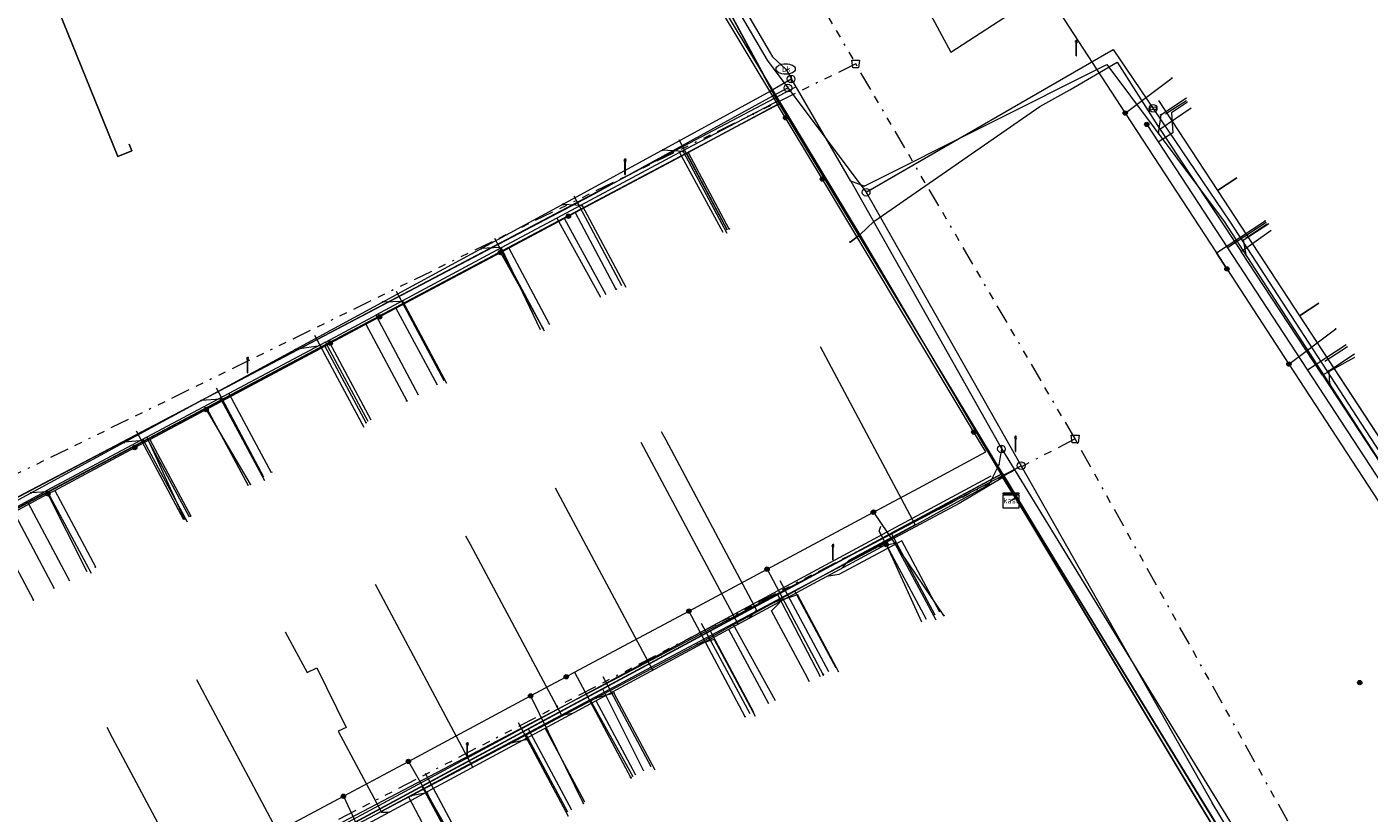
# Model space of a CAD drawing. Header units: metres. Extents: x 154975 to 155642, y 461260 to 461877.
# Tile 54 of 95: x 155213 to 155283, y 461637 to 461678. Entities that reach past the tile are written whole.
import ezdxf
from ezdxf.enums import TextEntityAlignment as Align
from ezdxf.lldxf.tags import DXFTag

# ---------------------------------------------------------------- set-up
doc = ezdxf.new("R2010")
doc.units = ezdxf.units.M
doc.linetypes.add('RI-OVERIG-SO', pattern=[17, 5, -2, 2, -2, 0, -2, 2, -2])
for name, color, linetype, lineweight, true_color in [('B-WE-KL-DATA-G', 3, 'KL-DATA-SO', 18, 0x00ff00), ('B-WE-KL-DATA_HULPSTUK-S', 3, 'Continuous', 18, 0x00ff00), ('B-WE-KL-DATA_KABELBED-G', 3, 'Continuous', 18, 0x00ff00), ('B-WE-KL-DATA_MANTELBUIS-G', 3, 'Continuous', 18, 0x00ff00), ('B-WE-KL-ET_LS-G', 1, 'KL-LS-SO', 18, 0xff0000), ('B-WE-KL-ET_LS-S', 1, 'Continuous', 18, 0xff0000), ('B-WE-KL-ET_LS_HULPSTUK-S', 1, 'Continuous', 18, 0xff0000), ('B-WE-KL-GAS_LD-G', 30, 'KL-GAS_LD-SO', 18, 0xff7f00), ('B-WE-KL-GAS_LD_HULPSTUK-S', 30, 'Continuous', 18, 0xff7f00), ('B-WE-KL-GAS_LD_MANTELBUIS-G', 30, 'Continuous', 18, 0xff7f00), ('B-WE-KL-WATER-G', 5, 'KL-WATER-SO', 18, 0x0000ff), ('B-WE-KL-WATER-S', 5, 'Continuous', 18, 0x0000ff), ('B-WE-KL-WATER_HULPSTUK-S', 5, 'Continuous', 18, 0x0000ff), ('B-WE-RI-VRIJVERVAL-G', 6, 'RI-OVERIG-SO', 18, 0xff00ff), ('B-WE-RI-VRIJVERVAL_HULPSTUK-S', 6, 'Continuous', 18, 0xff00ff), ('V-WE-KL-WATER-G', 5, 'V-KL-WATER-SO', 18, 0x0000ff)]:
    doc.layers.add(name, color=color, linetype=linetype, lineweight=lineweight, true_color=true_color)
doc.layers.add('B-WE-OG-INFO-G', color=7, linetype='Continuous', lineweight=18)
doc.styles.add('NLCS-ISO', font='NLCS-ISO.ttf')
tags = doc.linetypes.add('KL-DATA-SO', pattern='A,4,-1,[101,NLCS.SHX,S=0.5,R=0,X=0,Y=0],-1,4,-1,["D",Standard,S=1,R=0,X=-0.25,Y=-0.5],-1.5', length=12.5).pattern_tags.tags
tags[18] = DXFTag(74, 10)
tags = doc.linetypes.add('KL-GAS_LD-SO', pattern='A,4,-1,[69,NLCS.SHX,S=0.5,R=0,X=0,Y=0],-1,4,-1,["L",Standard,S=1,R=0,X=0.25,Y=-0.5],-2', length=13).pattern_tags.tags
tags[18] = DXFTag(74, 10)
tags = doc.linetypes.add('KL-LS-SO', pattern='A,4,-1,[103,NLCS.SHX,S=0.75,R=0,X=0,Y=0],-1,4,-1,["L",Standard,S=1,R=0,X=0,Y=-0.5],-2', length=13).pattern_tags.tags
tags[18] = DXFTag(74, 10)
doc.linetypes.add('KL-WATER-SO', pattern='A,7,-0.5,[168,NLCS.SHX,S=0.75,R=0,X=0.75,Y=0],-2', length=9.5)
doc.linetypes.add('V-KL-WATER-SO', pattern='A,3.5,[24,NLCS.SHX,S=0.5,R=0,X=0,Y=0],3.5,-0.5,[168,NLCS.SHX,S=0.75,R=0,X=0.75,Y=0],-2', length=9.5)

# ---------------------------------------------------------------- blocks, each defined once
blk = doc.blocks.new('SKL-WTB_HULP_T STUK-SO')
at = {"color": 0, "linetype": 'ByBlock', "lineweight": 18}
blk.add_circle((0, 0), 1, dxfattribs=at)
at = {"color": 0, "linetype": 'ByBlock', "lineweight": -2, "style": 'NLCS-ISO'}
blk.add_text('T', height=1, dxfattribs=at).set_placement((0, 0), align=Align.MIDDLE_CENTER)
at = {"color": 0, "linetype": 'ByBlock', "lineweight": 18, "style": 'NLCS-ISO', "flags": 1}
for tag, p in [('TYPE', (1.5, 0)), ('OMSCHRIJVING', (1.5, -3)), ('LABEL', (1.5, -1.5))]:
    blk.add_attdef(tag, p, '', height=1, dxfattribs=at)
blk = doc.blocks.new('SKL-WTB_HULP_MOF-SO')
at = {"linetype": 'ByBlock', "lineweight": 18}
h = blk.add_hatch(color=0, dxfattribs=at)
h.dxf.hatch_style = 1
h.paths.add_polyline_path([(-0.5625, 0, 1), (0.5625, 0, 1)])
at = {"color": 0, "linetype": 'ByBlock', "lineweight": 18}
blk.add_circle((0, 0), 0.5625, dxfattribs=at)
at = {"color": 0, "linetype": 'ByBlock', "lineweight": 18, "style": 'NLCS-ISO', "flags": 1}
for tag, p in [('TYPE', (1.5, 0)), ('OMSCHRIJVING', (1.5, -3)), ('LABEL', (1.5, -1.5))]:
    blk.add_attdef(tag, p, '', height=1, dxfattribs=at)
blk = doc.blocks.new('SKL-WTB_HULP_OVERLENGTE-SO')
at = {"color": 0, "linetype": 'ByBlock', "lineweight": 18}
for centre, radius in [((0, 0), 1), ((-0.42, 0), 0.417), ((0.42, 0), 0.417)]:
    blk.add_circle(centre, radius, dxfattribs=at)
at = {"color": 0, "linetype": 'ByBlock', "lineweight": 18, "style": 'NLCS-ISO', "flags": 1}
for tag, p in [('TYPE', (1.5, 0)), ('OMSCHRIJVING', (1.5, -3)), ('LABEL', (1.5, -1.5))]:
    blk.add_attdef(tag, p, '', height=1, dxfattribs=at)
blk = doc.blocks.new('SKL-WTB_HULP_KAST-SO')
at = {"color": 0, "linetype": 'ByBlock', "lineweight": 18}
for points in [[(-2, 2), (2, 2), (2, 1.68), (-2, 1.68)], [(-2, 1.52), (2, 1.52), (2, -2), (-2, -2)]]:
    blk.add_lwpolyline(points, close=True, dxfattribs=at)
at = {"color": 0, "linetype": 'ByBlock', "lineweight": 18, "style": 'NLCS-ISO'}
blk.add_text('kast', height=1.5, dxfattribs=at).set_placement((0, 0), align=Align.MIDDLE_CENTER)
at = {"color": 0, "linetype": 'ByBlock', "lineweight": 18, "style": 'NLCS-ISO', "flags": 1}
for tag, p in [('TYPE', (2.5, 0)), ('OMSCHRIJVING', (2.5, -3)), ('LABEL', (2.5, -1.5))]:
    blk.add_attdef(tag, p, '', height=1, dxfattribs=at)
blk = doc.blocks.new('SKL-WTB_HULP_OVERIG-SO')
at = {"color": 0, "linetype": 'ByBlock', "lineweight": 18}
for points in [[(-0.14, 0.14), (0.14, -0.14)], [(0.14, 0.14), (-0.14, -0.14)]]:
    blk.add_lwpolyline(points, dxfattribs=at)
at = {"color": 0, "linetype": 'ByBlock', "lineweight": 18, "style": 'NLCS-ISO', "flags": 1}
for tag, p in [('TYPE', (1.5, 0)), ('OMSCHRIJVING', (1.5, -3)), ('LABEL', (1.5, -1.5))]:
    blk.add_attdef(tag, p, '', height=1, dxfattribs=at)
blk = doc.blocks.new('SKL-WTB_HULP_AFSLUITER-SO')
at = {"color": 0, "linetype": 'ByBlock', "lineweight": 18}
blk.add_lwpolyline([(0, 0.8), (0, -0.8)], dxfattribs=at)
blk.add_circle((0, 0), 1, dxfattribs=at)
at = {"color": 0, "linetype": 'ByBlock', "lineweight": 18, "style": 'NLCS-ISO', "flags": 1}
for tag, p in [('TYPE', (1.5, 0)), ('OMSCHRIJVING', (1.5, -3)), ('LABEL', (1.5, -1.5))]:
    blk.add_attdef(tag, p, '', height=1, dxfattribs=at)
blk = doc.blocks.new('SKL-WATER_BRANDKRAAN_BRANDPUT-SO')
at = {"color": 0, "linetype": 'ByBlock', "lineweight": 18}
blk.add_ellipse((0, 0), major_axis=(2.5, 0), ratio=0.54, dxfattribs=at)
at = {"color": 0, "linetype": 'ByBlock', "lineweight": 18, "style": 'NLCS-ISO'}
blk.add_text('bk', height=1.5, dxfattribs=at).set_placement((0.16, 0), align=Align.MIDDLE_CENTER)
blk = doc.blocks.new('SRI-HULP_AFVOER_OPVANG-SO')
at = {"color": 0, "linetype": 'ByBlock', "lineweight": 18}
blk.add_lwpolyline([(-0.75, -1), (-1, 1), (1, 1), (0.75, -1)], close=True, dxfattribs=at)
at = {"color": 0, "linetype": 'ByBlock', "lineweight": 18, "style": 'NLCS-ISO', "flags": 1}
for tag, p in [('TYPE', (1.5, 0)), ('OMSCHRIJVING', (1.5, -3)), ('LABEL', (1.5, -1.5))]:
    blk.add_attdef(tag, p, '', height=1, dxfattribs=at)
blk = doc.blocks.new('SKL-ET_LS_MAST-SO')
for p, q in [((-0.05, 2.07), (0.05, 2.07)), ((-0.05, -2), (0.05, -2))]:
    blk.add_line(p, q)
for points in [[(-0.18, 1.76), (-0.22, 1.76), (-0.22, 1.84), (-0.18, 1.84), (-0.18, 1.79)], [(-0.18, 1.49), (-0.22, 1.49), (-0.22, 1.57), (-0.18, 1.57), (-0.18, 1.52)], [(-0.18, 1.79), (-0.05, 1.79)], [(-0.18, 1.76), (-0.05, 1.76)], [(-0.18, 1.52), (-0.05, 1.52)], [(-0.18, 1.49), (-0.05, 1.49)], [(-0.05, -2), (-0.05, 2.07)], [(0.05, -2), (0.05, 2.07)], [(0.18, 1.92), (0.05, 1.92)], [(0.18, 1.89), (0.05, 1.89)], [(0.18, 1.66), (0.05, 1.66)], [(0.18, 1.63), (0.05, 1.63)], [(0.18, 1.39), (0.05, 1.39)], [(0.18, 1.36), (0.05, 1.36)], [(0.18, 1.89), (0.22, 1.89), (0.22, 1.97), (0.18, 1.97), (0.18, 1.92)], [(0.18, 1.63), (0.22, 1.63), (0.22, 1.71), (0.18, 1.71), (0.18, 1.66)], [(0.18, 1.36), (0.22, 1.36), (0.22, 1.44), (0.18, 1.44), (0.18, 1.39)]]:
    blk.add_lwpolyline(points)

msp = doc.modelspace()

# ---------------------------------------------------------------- linework, layer by layer
at = {"layer": 'B-WE-KL-DATA-G', "ltscale": 0.2, "flags": 128}
for points in [[(155264.131, 461653.126), (155264.427, 461653.305), (155251.858, 461674.133), (155242.434, 461691.658), (155241.313, 461693.518), (155240.817, 461694.114), (155240.37, 461694.486), (155239.303, 461695.132), (155238.087, 461695.653), (155236.821, 461696.001), (155235.307, 461696.175), (155233.672, 461695.963), (155205.322, 461684.985), (155189.295, 461678.866), (155188.131, 461678.26), (155187.266, 461677.665), (155186.132, 461676.476), (155185.321, 461675.287), (155184.872, 461674.654), (155184.37, 461673.707), (155184.318, 461673.5), (155184.609, 461673.427)], [(155232.611, 461694.823), (155233.096, 461694.98), (155234.722, 461695.25), (155235.389, 461695.256), (155235.918, 461695.205), (155236.504, 461695.121), (155237.015, 461694.977), (155237.521, 461694.848), (155237.98, 461694.656), (155238.509, 461694.412), (155239.059, 461694.055), (155239.536, 461693.739), (155240.005, 461693.334), (155240.458, 461692.901), (155240.852, 461692.379), (155241.208, 461691.873), (155241.485, 461691.387), (155242.268, 461690.167), (155252.083, 461673.883)], [(155218.391, 461671.609), (155218.528, 461671.269), (155217.797, 461670.975), (155211.179, 461687.253), (155205.322, 461684.985), (155189.295, 461678.866), (155188.131, 461678.26), (155187.266, 461677.665), (155186.132, 461676.476), (155185.321, 461675.287), (155184.872, 461674.654), (155184.37, 461673.707), (155184.318, 461673.5), (155184.609, 461673.427)], [(155256.284, 461666.914), (155257.017, 461667.605), (155265.631, 461673.561), (155267.182, 461674.423), (155269.633, 461675.856), (155271.86, 461672.393)], [(155264.131, 461653.126), (155264.427, 461653.305), (155252.118, 461673.702), (155203.91, 461648.123), (155205.94, 461643.972)], [(155264.131, 461653.126), (155264.427, 461653.305), (155252.118, 461673.702), (155210.062, 461651.387), (155212.228, 461647.328)], [(155264.131, 461653.126), (155264.427, 461653.305), (155252.118, 461673.702), (155213.14, 461653.02), (155215.289, 461648.957)], [(155264.131, 461653.126), (155264.427, 461653.305), (155252.118, 461673.702), (155219.341, 461656.311), (155221.494, 461652.273)], [(155264.131, 461653.126), (155264.427, 461653.305), (155252.118, 461673.702), (155222.41, 461657.939), (155224.56, 461653.904)], [(155264.131, 461653.126), (155264.427, 461653.305), (155252.118, 461673.702), (155228.789, 461661.324), (155230.933, 461657.31)], [(155264.131, 461653.126), (155264.427, 461653.305), (155252.118, 461673.702), (155232.213, 461663.141), (155234.359, 461659.134)], [(155264.131, 461653.126), (155264.427, 461653.305), (155252.118, 461673.702), (155238.065, 461666.246), (155240.197, 461662.253)], [(155264.131, 461653.126), (155264.427, 461653.305), (155252.118, 461673.702), (155240.947, 461667.775), (155241.072, 461667.54), (155243.112, 461663.809)], [(155252.083, 461673.883), (155246.943, 461671.182)], [(155264.131, 461653.126), (155264.427, 461653.305), (155252.118, 461673.702), (155247.296, 461671.144), (155249.416, 461667.168)], [(155252.083, 461673.883), (155256.284, 461666.914)], [(155271.86, 461672.393), (155273.475, 461673.496)], [(155271.86, 461672.393), (155271.94, 461672.269), (155276.063, 461666.05)], [(155246.943, 461671.182), (155246.673, 461671.041), (155240.567, 461667.768)], [(155246.943, 461671.182), (155249.181, 461667.047)], [(155275.854, 461669.869), (155274.847, 461669.208), (155304.59, 461623.751), (155305.774, 461624.46), (155305.517, 461624.889)], [(155240.567, 461667.768), (155237.69, 461666.226)], [(155240.567, 461667.768), (155242.846, 461663.667)], [(155276.063, 461666.05), (155277.63, 461667.147)], [(155256.284, 461666.914), (155255.784, 461666.532)], [(155255.784, 461666.532), (155256.284, 461666.914), (155258.532, 461663.088), (155263.712, 461654.329), (155264.898, 461652.383), (155273.637, 461637.844), (155275.517, 461634.756), (155276.607, 461632.819), (155281.376, 461624.97), (155283.991, 461620.633), (155284.994, 461618.875), (155296.188, 461597.049), (155297.008, 461595.617), (155297.808, 461594.129), (155298.642, 461592.555), (155301.078, 461587.941)], [(155237.69, 461666.226), (155231.182, 461662.738)], [(155237.69, 461666.226), (155239.712, 461661.995)], [(155280.289, 461659.632), (155277.234, 461664.284), (155276.063, 461666.05)], [(155280.108, 461663.368), (155279.099, 461662.709), (155304.59, 461623.751), (155305.774, 461624.46), (155305.517, 461624.889)], [(155228.577, 461661.349), (155231.024, 461662.653), (155231.182, 461662.738)], [(155231.182, 461662.738), (155233.382, 461658.617)], [(155228.577, 461661.349), (155223.56, 461658.675)], [(155230.79, 461657.234), (155228.577, 461661.349)], [(155281.951, 461660.542), (155280.289, 461659.632)], [(155280.289, 461659.632), (155284.42, 461653.343)], [(155223.56, 461658.675), (155219.314, 461656.411)], [(155223.56, 461658.675), (155225.75, 461654.574)], [(155219.314, 461656.411), (155214.088, 461653.625)], [(155219.314, 461656.411), (155221.264, 461652.149)], [(155264.131, 461653.126), (155264.427, 461653.305), (155263.684, 461654.536), (155215.28, 461628.452), (155217.482, 461624.313)], [(155264.131, 461653.126), (155264.427, 461653.305), (155263.684, 461654.536), (155220.877, 461631.468), (155223.099, 461627.323)], [(155264.131, 461653.126), (155264.427, 461653.305), (155263.684, 461654.536), (155223.896, 461633.095), (155226.117, 461628.945)], [(155225.8, 461654.6), (155225.75, 461654.574)], [(155231.904, 461632.046), (155229.673, 461636.209), (155263.684, 461654.536), (155264.427, 461653.305), (155264.131, 461653.126)], [(155264.131, 461653.126), (155264.427, 461653.305), (155263.684, 461654.536), (155233.566, 461638.306), (155235.814, 461634.137)], [(155264.131, 461653.126), (155264.427, 461653.305), (155263.684, 461654.536), (155239.087, 461641.281), (155241.331, 461637.093)], [(155264.131, 461653.126), (155264.427, 461653.305), (155263.684, 461654.536), (155242.936, 461643.356), (155245.074, 461639.103)], [(155264.131, 461653.126), (155264.427, 461653.305), (155263.684, 461654.536), (155248.52, 461646.365), (155250.776, 461642.154)], [(155264.131, 461653.126), (155264.427, 461653.305), (155263.684, 461654.536), (155252.02, 461648.251), (155254.235, 461644.007)], [(155264.131, 461653.126), (155264.427, 461653.305), (155263.684, 461654.536), (155257.914, 461651.427), (155260.183, 461647.194)], [(155275.517, 461634.756), (155273.637, 461637.844), (155264.898, 461652.383), (155263.712, 461654.329), (155261.445, 461652.966), (155257.626, 461650.939)], [(155209.816, 461651.318), (155209.861, 461651.342), (155214.04, 461653.6), (155214.088, 461653.625)], [(155214.088, 461653.625), (155216.186, 461649.44)], [(155264.131, 461653.126), (155264.427, 461653.305), (155266.175, 461650.409), (155275.474, 461635.219), (155275.391, 461635.168), (155224.114, 461607.899), (155226.285, 461603.61)], [(155264.131, 461653.126), (155264.427, 461653.305), (155266.175, 461650.409), (155275.474, 461635.219), (155275.391, 461635.168), (155230.773, 461611.441), (155233.031, 461607.214)], [(155264.131, 461653.126), (155264.427, 461653.305), (155266.175, 461650.409), (155275.474, 461635.219), (155275.391, 461635.168), (155234.999, 461613.688), (155237.215, 461609.45)], [(155264.131, 461653.126), (155264.427, 461653.305), (155266.175, 461650.409), (155275.474, 461635.219), (155275.391, 461635.168), (155241.315, 461617.046), (155243.558, 461612.844)], [(155264.131, 461653.126), (155264.427, 461653.305), (155266.175, 461650.409), (155275.474, 461635.219), (155275.391, 461635.168), (155244.347, 461618.659), (155246.578, 461614.458)], [(155264.131, 461653.126), (155264.427, 461653.305), (155266.175, 461650.409), (155275.474, 461635.219), (155275.391, 461635.168), (155249.919, 461621.622), (155252.157, 461617.438)], [(155264.131, 461653.126), (155264.427, 461653.305), (155266.175, 461650.409), (155275.474, 461635.219), (155275.391, 461635.168), (155253.61, 461623.585), (155255.809, 461619.385)], [(155264.131, 461653.126), (155264.427, 461653.305), (155266.175, 461650.409), (155275.474, 461635.219), (155275.391, 461635.168), (155258.834, 461626.363), (155261.06, 461622.191)], [(155264.131, 461653.126), (155264.427, 461653.305), (155266.175, 461650.409), (155275.474, 461635.219), (155275.391, 461635.168), (155261.724, 461627.9), (155263.952, 461623.736)], [(155264.131, 461653.126), (155264.427, 461653.305), (155266.175, 461650.409), (155288.124, 461614.557), (155300.251, 461621.154), (155301.481, 461621.89), (155301.223, 461622.319)], [(155270.716, 461627.35), (155268.496, 461631.501), (155275.391, 461635.168), (155275.474, 461635.219), (155266.175, 461650.409), (155264.427, 461653.305), (155264.131, 461653.126)], [(155257.626, 461650.939), (155252.906, 461648.435)], [(155257.626, 461650.939), (155259.489, 461646.827)], [(155252.906, 461648.435), (155249.706, 461646.737)], [(155252.906, 461648.435), (155255.047, 461644.447)], [(155249.706, 461646.737), (155245.462, 461644.485), (155242.295, 461642.791)], [(155249.706, 461646.737), (155251.895, 461642.758)], [(155242.295, 461642.791), (155238.964, 461641.009)], [(155242.295, 461642.791), (155244.519, 461638.806)], [(155238.964, 461641.009), (155235.689, 461639.257), (155232.879, 461637.753)], [(155238.964, 461641.009), (155241.129, 461636.989)], [(155232.879, 461637.753), (155231.231, 461636.87)], [(155232.879, 461637.753), (155235, 461633.705)]]:
    msp.add_lwpolyline(points, dxfattribs=at)
at = {"layer": 'B-WE-KL-DATA_KABELBED-G', "ltscale": 0.2, "flags": 128}
for points in [[(155250.905, 461695.273), (155251.146, 461694.695), (155261.009, 461676.376), (155265.914, 461679.588), (155270.062, 461673.226), (155274.79, 461665.974), (155275.333, 461665.141), (155278.552, 461660.203), (155283.196, 461653.08), (155286.815, 461647.529), (155288.18, 461645.436), (155291.771, 461639.928), (155299.248, 461628.459), (155299.576, 461627.957), (155303.416, 461622.066), (155299.542, 461619.822), (155304.682, 461609.698), (155306.291, 461610.725), (155309.515, 461605.835), (155311.662, 461602.579)], [(155241.556, 461690.666), (155243.383, 461687.618), (155248.789, 461679.04), (155252.026, 461673.666)], [(155252.118, 461673.702), (155244.02, 461688.708)], [(155211.179, 461687.253), (155217.797, 461670.975), (155218.528, 461671.269), (155218.391, 461671.609)], [(155270.062, 461673.226), (155272.468, 461675.035)], [(155197.498, 461645.473), (155197.88, 461644.771), (155204.17, 461648.128), (155204.521, 461648.315), (155210.647, 461651.584), (155211.302, 461651.934), (155214.176, 461653.467), (155214.526, 461653.654), (155218.676, 461655.869), (155219.461, 461656.288), (155222.381, 461657.846), (155228.548, 461661.137), (155228.821, 461661.282), (155230.674, 461662.272), (155231.379, 461662.648), (155237.644, 461665.991), (155241.172, 461667.874), (155241.523, 461668.061), (155247.378, 461671.185), (155249.144, 461672.128), (155252.026, 461673.666)], [(155217.377, 461631.332), (155219.299, 461632.343), (155219.642, 461632.524), (155220.938, 461633.205), (155221.4, 461633.451), (155223.978, 461634.832), (155224.944, 461635.35), (155229.5, 461637.791), (155232.872, 461639.598), (155239.21, 461642.994), (155241.061, 461643.986), (155241.497, 461644.219), (155247.425, 461647.396), (155251.477, 461649.567), (155257.006, 461652.53), (155259.102, 461653.653), (155262.82, 461655.645), (155262.393, 461656.358), (155254.354, 461669.802), (155252.026, 461673.666)], [(155252.118, 461673.702), (155247.296, 461671.144)], [(155254.354, 461669.802), (155252.026, 461673.666), (155249.144, 461672.128), (155247.378, 461671.185), (155249.499, 461667.217)], [(155263.684, 461654.536), (155252.118, 461673.702)], [(155271.791, 461673.878), (155274.847, 461669.208)], [(155247.296, 461671.144), (155240.947, 461667.775)], [(155247.296, 461671.144), (155249.416, 461667.168)], [(155274.847, 461669.208), (155275.854, 461669.869)], [(155274.847, 461669.208), (155279.099, 461662.709)], [(155240.947, 461667.775), (155238.065, 461666.246)], [(155240.947, 461667.775), (155243.112, 461663.809)], [(155241.172, 461667.874), (155241.523, 461668.061), (155243.638, 461664.09)], [(155275.333, 461665.141), (155274.79, 461665.974), (155277.314, 461667.628)], [(155238.065, 461666.246), (155232.213, 461663.141)], [(155237.644, 461665.991), (155239.845, 461662.065)], [(155238.065, 461666.246), (155240.197, 461662.253)], [(155232.213, 461663.141), (155228.789, 461661.324)], [(155232.213, 461663.141), (155234.359, 461659.134)], [(155279.099, 461662.709), (155280.108, 461663.368)], [(155231.379, 461662.648), (155230.674, 461662.272), (155232.787, 461658.299)], [(155279.099, 461662.709), (155283.139, 461656.534)], [(155278.552, 461660.203), (155280.98, 461662.027)], [(155228.789, 461661.324), (155222.41, 461657.939)], [(155228.821, 461661.282), (155228.548, 461661.137), (155230.669, 461657.169)], [(155228.789, 461661.324), (155230.653, 461657.833)], [(155222.41, 461657.939), (155219.341, 461656.311)], [(155222.381, 461657.846), (155224.67, 461653.968)], [(155222.41, 461657.939), (155224.56, 461653.904)], [(155230.653, 461657.833), (155230.933, 461657.31)], [(155219.341, 461656.311), (155213.14, 461653.02)], [(155218.676, 461655.869), (155219.461, 461656.288), (155221.582, 461652.32)], [(155219.341, 461656.311), (155221.494, 461652.273)], [(155257.914, 461651.427), (155263.684, 461654.536)], [(155264.427, 461653.305), (155263.684, 461654.536)], [(155214.176, 461653.467), (155214.526, 461653.654), (155216.641, 461649.684)], [(155264.131, 461653.126), (155264.427, 461653.305)], [(155275.474, 461635.219), (155264.427, 461653.305)], [(155213.14, 461653.02), (155210.062, 461651.387)], [(155213.14, 461653.02), (155215.289, 461648.957)], [(155257.006, 461652.53), (155260.638, 461647.163)], [(155210.647, 461651.584), (155211.302, 461651.934), (155213.421, 461647.965)], [(155252.02, 461648.251), (155257.914, 461651.427)], [(155257.914, 461651.427), (155260.183, 461647.194)], [(155251.477, 461649.567), (155254.39, 461644.095)], [(155248.52, 461646.365), (155252.02, 461648.251)], [(155252.02, 461648.251), (155254.235, 461644.007)], [(155247.425, 461647.396), (155250.334, 461641.922)], [(155242.936, 461643.356), (155248.52, 461646.365)], [(155248.52, 461646.365), (155250.776, 461642.154)], [(155241.061, 461643.986), (155241.497, 461644.219), (155244.414, 461638.75)], [(155239.087, 461641.281), (155242.936, 461643.356)], [(155239.21, 461642.994), (155241.946, 461637.427)], [(155242.936, 461643.356), (155245.074, 461639.103)], [(155233.566, 461638.306), (155239.087, 461641.281)], [(155239.087, 461641.281), (155241.331, 461637.093)], [(155232.872, 461639.598), (155235.96, 461634.22)], [(155229.673, 461636.209), (155233.566, 461638.306)], [(155233.566, 461638.306), (155235.814, 461634.137)], [(155229.5, 461637.791), (155232.204, 461631.979)]]:
    msp.add_lwpolyline(points, dxfattribs=at)
at = {"layer": 'B-WE-KL-DATA_MANTELBUIS-G', "ltscale": 0.2, "flags": 128}
msp.add_lwpolyline([(155257.017, 461667.605), (155265.631, 461673.561)], dxfattribs=at)
at = {"layer": 'B-WE-KL-ET_LS-G', "ltscale": 0.2, "flags": 128}
for points in [[(155273.289, 461673.78), (155272.452, 461673.233), (155272.526, 461672.206), (155271.774, 461671.714)], [(155271.171, 461672.635), (155302.655, 461624.518), (155303.856, 461622.557), (155299.106, 461619.806), (155321.824, 461585.358), (155324.994, 461581.352)], [(155277.366, 461667.55), (155275.358, 461666.236)], [(155254.23, 461661.114), (155259.161, 461651.875), (155255.728, 461650.025), (155255.373, 461649.63), (155255.382, 461649.612)], [(155281.516, 461661.208), (155279.507, 461659.893)], [(155245.987, 461656.715), (155246.223, 461656.274)], [(155244.929, 461656.151), (155249.973, 461646.698)], [(155246.223, 461656.274), (155250.935, 461647.443), (155250.536, 461647.024), (155250.545, 461647.006)], [(155240.495, 461653.785), (155245.55, 461644.315)], [(155235.841, 461651.301), (155236.076, 461650.86)], [(155257.665, 461650.842), (155214.565, 461627.621), (155200.992, 461619.802)], [(155236.076, 461650.86), (155240.81, 461641.989), (155241.39, 461642.096), (155241.399, 461642.078)], [(155260.446, 461647.34), (155258.462, 461651.044), (155255.205, 461649.289), (155254.679, 461649.21), (155254.67, 461649.228)], [(155231.143, 461648.794), (155236.216, 461639.286)], [(155253.449, 461644.158), (155251.708, 461647.405), (155252.133, 461647.838), (155252.124, 461647.856)], [(155226.49, 461646.311), (155226.725, 461645.869)], [(155251.569, 461642.583), (155249.501, 461646.443)], [(155226.725, 461645.869), (155227.617, 461644.199), (155228.119, 461644.452), (155229.649, 461641.361), (155229.237, 461641.162), (155231.479, 461636.961), (155231.898, 461636.96)], [(155253.685, 461643.717), (155253.449, 461644.158)], [(155221.88, 461643.851), (155226.974, 461634.306)], [(155244.678, 461638.891), (155242.619, 461642.735)], [(155217.226, 461641.367), (155217.508, 461640.837)], [(155241.75, 461638.003), (155239.977, 461641.313)], [(155217.508, 461640.837), (155222.235, 461631.98), (155222.664, 461631.984)], [(155242.034, 461637.475), (155241.75, 461638.003)]]:
    msp.add_lwpolyline(points, dxfattribs=at)
at = {"layer": 'B-WE-KL-GAS_LD-G', "ltscale": 0.2, "flags": 128}
for points in [[(155235.743, 461696.724), (155235.94, 461696.21), (155240.839, 461694.158), (155251.48, 461675.968), (155252.561, 461674.526)], [(155256.617, 461669.117), (155269.43, 461676.527), (155275.459, 461667.616), (155301.916, 461626.931), (155304.235, 461623.556)], [(155203.854, 461648.728), (155242.316, 461668.933), (155251.772, 461674.11), (155252.561, 461674.526)], [(155252.561, 461674.526), (155256.617, 461669.117)], [(155273.234, 461673.864), (155272.154, 461673.158)], [(155249.411, 461667.17), (155246.918, 461671.842)], [(155243.951, 461664.257), (155241.466, 461668.913)], [(155256.617, 461669.117), (155264.659, 461654.935)], [(155277.424, 461667.461), (155276.299, 461666.725)], [(155239.845, 461662.065), (155237.366, 461666.71)], [(155234.727, 461659.335), (155232.258, 461663.966)], [(155230.493, 461657.075), (155228.028, 461661.693)], [(155281.582, 461661.107), (155280.412, 461660.341)], [(155225.376, 461654.345), (155222.92, 461658.949)], [(155221.23, 461652.132), (155218.779, 461656.723)], [(155214.159, 461628.419), (155264.659, 461654.935)], [(155264.659, 461654.935), (155274.57, 461637.444)], [(155264.659, 461654.935), (155274.57, 461637.444)], [(155214.524, 461648.553), (155212.177, 461652.95), (155211.819, 461652.984)], [(155259.741, 461646.962), (155257.293, 461651.533), (155257.374, 461651.805)], [(155254.678, 461644.249), (155252.151, 461648.965)], [(155250.6, 461642.064), (155248.086, 461646.755)], [(155245.472, 461639.316), (155242.975, 461643.977)], [(155241.064, 461636.955), (155238.581, 461641.589)], [(155236.225, 461634.362), (155233.757, 461638.967)], [(155219.634, 461605.759), (155224.663, 461608.124), (155246.174, 461619.804), (155272.845, 461634.056), (155275.552, 461635.757), (155275.371, 461636.132), (155274.57, 461637.444)]]:
    msp.add_lwpolyline(points, dxfattribs=at)
at = {"layer": 'B-WE-KL-GAS_LD_MANTELBUIS-G', "ltscale": 0.2, "flags": 128}
msp.add_lwpolyline([(155256.82, 461669.24), (155261.71, 461672.066)], dxfattribs=at)
at = {"layer": 'B-WE-KL-WATER-G', "ltscale": 0.2, "flags": 128}
for points in [[(155236.078, 461697.338), (155236.336, 461696.671), (155241.127, 461694.297), (155251.758, 461676.143), (155252.445, 461675.508)], [(155252.445, 461675.508), (155252.742, 461674.998)], [(155256.511, 461669.437), (155269.11, 461675.748), (155275.195, 461667.593), (155301.265, 461627.361)], [(155252.725, 461674.988), (155251.664, 461674.361)], [(155252.742, 461674.998), (155252.725, 461674.988)], [(155255.825, 461669.697), (155252.742, 461674.998)], [(155251.664, 461674.361), (155242.184, 461669.19), (155203.737, 461648.348)], [(155271.906, 461673.129), (155273.244, 461674.006)], [(155271.906, 461673.129), (155271.772, 461672.181)], [(155247.128, 461671.231), (155246.064, 461671.307)], [(155247.128, 461671.231), (155249.393, 461666.999)], [(155256.511, 461669.437), (155255.825, 461669.697)], [(155255.825, 461669.697), (155263.638, 461655.823)], [(155241.882, 461668.423), (155240.884, 461668.485)], [(155241.882, 461668.423), (155244.147, 461664.192)], [(155276.169, 461666.626), (155277.507, 461667.503)], [(155276.169, 461666.626), (155276.306, 461665.879)], [(155237.603, 461666.247), (155236.655, 461666.192)], [(155237.603, 461666.247), (155239.915, 461661.927)], [(155232.58, 461663.446), (155231.54, 461663.42)], [(155232.58, 461663.446), (155234.845, 461659.214)], [(155228.304, 461661.157), (155227.003, 461660.96)], [(155228.304, 461661.157), (155230.569, 461656.925)], [(155280.611, 461659.852), (155281.949, 461660.729)], [(155280.611, 461659.852), (155280.657, 461659.164)], [(155223.15, 461658.382), (155222.121, 461658.313)], [(155223.15, 461658.382), (155225.408, 461654.164)], [(155219.135, 461656.24), (155218.13, 461656.15)], [(155219.135, 461656.24), (155221.395, 461652.016)], [(155263.635, 461655.803), (155263.506, 461654.985)], [(155263.638, 461655.823), (155263.635, 461655.803)], [(155263.638, 461655.823), (155275.659, 461636.207)], [(155263.506, 461654.985), (155262.986, 461653.933), (155247.863, 461645.665), (155214.727, 461628.138)], [(155214.151, 461653.579), (155213.291, 461653.527)], [(155214.151, 461653.579), (155216.414, 461649.351)], [(155258.108, 461650.902), (155257.034, 461650.679)], [(155258.108, 461650.902), (155260.225, 461646.935)], [(155253.061, 461648.229), (155251.85, 461647.845)], [(155253.061, 461648.229), (155255.186, 461644.247)], [(155248.738, 461645.92), (155247.863, 461645.665)], [(155248.738, 461645.92), (155250.864, 461641.939)], [(155243.533, 461643.143), (155242.596, 461642.88)], [(155243.533, 461643.143), (155245.659, 461639.161)], [(155239.037, 461640.731), (155238.131, 461640.517)], [(155239.037, 461640.731), (155241.157, 461636.758)], [(155233.834, 461637.965), (155233.01, 461637.809)], [(155233.834, 461637.965), (155235.959, 461633.984)]]:
    msp.add_lwpolyline(points, dxfattribs=at)
at = {"layer": 'B-WE-OG-INFO-G', "ltscale": 0.2, "flags": 128}
msp.add_lwpolyline([(155257.015, 461667.605), (155265.635, 461673.56)], dxfattribs=at)
at = {"layer": 'B-WE-RI-VRIJVERVAL-G', "ltscale": 0.2, "flags": 128}
for points in [[(155240.2, 461702.87), (155256.08, 461675.77)], [(155256.08, 461675.77), (155203.88, 461650.26)], [(155267.46, 461656.32), (155256.08, 461675.77)], [(155267.46, 461656.32), (155214.78, 461629.11)], [(155278.49, 461636.5), (155267.46, 461656.32)]]:
    msp.add_lwpolyline(points, dxfattribs=at)
at = {"layer": 'V-WE-KL-WATER-G', "ltscale": 0.2, "flags": 128}
for points in [[(155251.857, 461673.994), (155252.963, 461674.577)], [(155203.552, 461648.537), (155251.857, 461673.994)], [(155214.228, 461628.093), (155263.108, 461654.414)]]:
    msp.add_lwpolyline(points, dxfattribs=at)

# ---------------------------------------------------------------- block references
at = {"layer": 'B-WE-KL-DATA_HULPSTUK-S', "xscale": 0.2, "yscale": 0.2, "zscale": 0.2}
for name, p in [('SKL-WTB_HULP_OVERIG-SO', (155272.468, 461675.035)), ('SKL-WTB_HULP_OVERIG-SO', (155252.026, 461673.666)), ('SKL-WTB_HULP_OVERIG-SO', (155252.026, 461673.666)), ('SKL-WTB_HULP_OVERIG-SO', (155252.026, 461673.666)), ('SKL-WTB_HULP_MOF-SO', (155270.062, 461673.226)), ('SKL-WTB_HULP_OVERLENGTE-SO', (155271.505, 461673.467)), ('SKL-WTB_HULP_OVERIG-SO', (155250.49, 461673.05)), ('SKL-WTB_HULP_OVERIG-SO', (155250.76, 461673.18)), ('SKL-WTB_HULP_MOF-SO', (155252.439, 461672.98)), ('SKL-WTB_HULP_OVERIG-SO', (155270.062, 461673.226)), ('SKL-WTB_HULP_MOF-SO', (155254.354, 461669.802)), ('SKL-WTB_HULP_OVERIG-SO', (155254.354, 461669.802)), ('SKL-WTB_HULP_MOF-SO', (155241.172, 461667.874)), ('SKL-WTB_HULP_OVERIG-SO', (155241.172, 461667.874)), ('SKL-WTB_HULP_OVERIG-SO', (155249.499, 461667.217)), ('SKL-WTB_HULP_OVERIG-SO', (155277.314, 461667.628)), ('SKL-WTB_HULP_OVERIG-SO', (155255.784, 461666.532)), ('SKL-WTB_HULP_MOF-SO', (155237.644, 461665.991)), ('SKL-WTB_HULP_OVERIG-SO', (155237.644, 461665.991)), ('SKL-WTB_HULP_MOF-SO', (155275.333, 461665.141)), ('SKL-WTB_HULP_OVERIG-SO', (155275.333, 461665.141)), ('SKL-WTB_HULP_OVERIG-SO', (155243.638, 461664.09)), ('SKL-WTB_HULP_MOF-SO', (155231.379, 461662.648)), ('SKL-WTB_HULP_OVERIG-SO', (155231.379, 461662.648)), ('SKL-WTB_HULP_OVERIG-SO', (155239.845, 461662.065)), ('SKL-WTB_HULP_OVERIG-SO', (155280.98, 461662.027)), ('SKL-WTB_HULP_MOF-SO', (155228.821, 461661.283)), ('SKL-WTB_HULP_OVERIG-SO', (155228.821, 461661.283)), ('SKL-WTB_HULP_MOF-SO', (155278.552, 461660.203)), ('SKL-WTB_HULP_OVERIG-SO', (155278.552, 461660.203)), ('SKL-WTB_HULP_OVERIG-SO', (155232.787, 461658.299)), ('SKL-WTB_HULP_MOF-SO', (155222.381, 461657.846)), ('SKL-WTB_HULP_OVERIG-SO', (155222.381, 461657.846)), ('SKL-WTB_HULP_OVERIG-SO', (155230.669, 461657.169)), ('SKL-WTB_HULP_MOF-SO', (155262.203, 461656.676)), ('SKL-WTB_HULP_MOF-SO', (155218.676, 461655.869)), ('SKL-WTB_HULP_OVERIG-SO', (155218.676, 461655.869)), ('SKL-WTB_HULP_OVERIG-SO', (155224.67, 461653.968)), ('SKL-WTB_HULP_MOF-SO', (155214.176, 461653.467)), ('SKL-WTB_HULP_OVERIG-SO', (155214.176, 461653.467)), ('SKL-WTB_HULP_KAST-SO', (155264.131, 461653.126)), ('SKL-WTB_HULP_MOF-SO', (155256.99, 461652.521)), ('SKL-WTB_HULP_MOF-SO', (155257.006, 461652.53)), ('SKL-WTB_HULP_OVERIG-SO', (155257.006, 461652.53)), ('SKL-WTB_HULP_OVERIG-SO', (155221.582, 461652.32)), ('SKL-WTB_HULP_OVERIG-SO', (155216.641, 461649.684)), ('SKL-WTB_HULP_MOF-SO', (155251.478, 461649.567)), ('SKL-WTB_HULP_OVERIG-SO', (155251.477, 461649.567)), ('SKL-WTB_HULP_OVERIG-SO', (155213.421, 461647.965)), ('SKL-WTB_HULP_MOF-SO', (155247.425, 461647.396)), ('SKL-WTB_HULP_OVERIG-SO', (155247.425, 461647.396)), ('SKL-WTB_HULP_OVERIG-SO', (155260.638, 461647.163)), ('SKL-WTB_HULP_MOF-SO', (155241.061, 461643.986)), ('SKL-WTB_HULP_OVERIG-SO', (155254.39, 461644.095)), ('SKL-WTB_HULP_OVERIG-SO', (155241.061, 461643.986)), ('SKL-WTB_HULP_MOF-SO', (155282.225, 461643.686)), ('SKL-WTB_HULP_MOF-SO', (155239.21, 461642.994)), ('SKL-WTB_HULP_OVERIG-SO', (155239.21, 461642.994)), ('SKL-WTB_HULP_OVERIG-SO', (155250.334, 461641.922)), ('SKL-WTB_HULP_MOF-SO', (155232.872, 461639.598)), ('SKL-WTB_HULP_OVERIG-SO', (155232.872, 461639.598)), ('SKL-WTB_HULP_OVERIG-SO', (155244.414, 461638.75)), ('SKL-WTB_HULP_MOF-SO', (155229.5, 461637.791)), ('SKL-WTB_HULP_OVERIG-SO', (155229.5, 461637.791)), ('SKL-WTB_HULP_OVERIG-SO', (155241.946, 461637.427))]:
    msp.add_blockref(name, p, dxfattribs=at)
at = {"layer": 'B-WE-KL-ET_LS-S', "xscale": 0.2, "yscale": 0.2, "zscale": 0.2}
for p in [(155267.522, 461676.596), (155244.118, 461670.431), (155224.54, 461660.157), (155264.37, 461656.062), (155254.892, 461650.449), (155235.933, 461640.161)]:
    msp.add_blockref('SKL-ET_LS_MAST-SO', p, dxfattribs=at)
at = {"layer": 'B-WE-KL-ET_LS_HULPSTUK-S', "xscale": 0.2, "yscale": 0.2, "zscale": 0.2}
for p in [(155271.171, 461672.635), (155257.665, 461650.842)]:
    msp.add_blockref('SKL-WTB_HULP_MOF-SO', p, dxfattribs=at)
at = {"layer": 'B-WE-KL-GAS_LD_HULPSTUK-S', "xscale": 0.2, "yscale": 0.2, "zscale": 0.2}
for p in [(155252.561, 461674.526), (155256.617, 461669.117), (155264.659, 461654.935)]:
    msp.add_blockref('SKL-WTB_HULP_T STUK-SO', p, dxfattribs=at)
at = {"layer": 'B-WE-KL-WATER-S', "xscale": 0.2, "yscale": 0.2, "zscale": 0.2}
msp.add_blockref('SKL-WATER_BRANDKRAAN_BRANDPUT-SO', (155252.445, 461675.508), dxfattribs=at)
at = {"layer": 'B-WE-KL-WATER_HULPSTUK-S', "xscale": 0.2, "yscale": 0.2, "zscale": 0.2}
for name, p in [('SKL-WTB_HULP_AFSLUITER-SO', (155252.725, 461674.988)), ('SKL-WTB_HULP_OVERIG-SO', (155251.664, 461674.361)), ('SKL-WTB_HULP_OVERIG-SO', (155271.906, 461673.129)), ('SKL-WTB_HULP_OVERIG-SO', (155271.772, 461672.181)), ('SKL-WTB_HULP_OVERIG-SO', (155246.064, 461671.307)), ('SKL-WTB_HULP_OVERIG-SO', (155247.128, 461671.231)), ('SKL-WTB_HULP_OVERIG-SO', (155256.511, 461669.437)), ('SKL-WTB_HULP_OVERIG-SO', (155240.884, 461668.485)), ('SKL-WTB_HULP_OVERIG-SO', (155241.882, 461668.423)), ('SKL-WTB_HULP_OVERIG-SO', (155276.169, 461666.626)), ('SKL-WTB_HULP_OVERIG-SO', (155236.655, 461666.192)), ('SKL-WTB_HULP_OVERIG-SO', (155237.603, 461666.247)), ('SKL-WTB_HULP_OVERIG-SO', (155276.306, 461665.879)), ('SKL-WTB_HULP_OVERIG-SO', (155231.54, 461663.42)), ('SKL-WTB_HULP_OVERIG-SO', (155232.58, 461663.446)), ('SKL-WTB_HULP_OVERIG-SO', (155227.003, 461660.96)), ('SKL-WTB_HULP_OVERIG-SO', (155228.304, 461661.157)), ('SKL-WTB_HULP_OVERIG-SO', (155280.611, 461659.852)), ('SKL-WTB_HULP_OVERIG-SO', (155280.657, 461659.164)), ('SKL-WTB_HULP_OVERIG-SO', (155222.121, 461658.313)), ('SKL-WTB_HULP_OVERIG-SO', (155223.15, 461658.382)), ('SKL-WTB_HULP_OVERIG-SO', (155218.13, 461656.15)), ('SKL-WTB_HULP_OVERIG-SO', (155219.135, 461656.24)), ('SKL-WTB_HULP_AFSLUITER-SO', (155263.635, 461655.803)), ('SKL-WTB_HULP_OVERIG-SO', (155263.506, 461654.985)), ('SKL-WTB_HULP_OVERIG-SO', (155213.291, 461653.527)), ('SKL-WTB_HULP_OVERIG-SO', (155214.151, 461653.579)), ('SKL-WTB_HULP_OVERIG-SO', (155257.034, 461650.679)), ('SKL-WTB_HULP_OVERIG-SO', (155258.108, 461650.902)), ('SKL-WTB_HULP_OVERIG-SO', (155251.85, 461647.845)), ('SKL-WTB_HULP_OVERIG-SO', (155253.061, 461648.229)), ('SKL-WTB_HULP_OVERIG-SO', (155247.863, 461645.665)), ('SKL-WTB_HULP_OVERIG-SO', (155248.738, 461645.92)), ('SKL-WTB_HULP_OVERIG-SO', (155242.596, 461642.88)), ('SKL-WTB_HULP_OVERIG-SO', (155243.533, 461643.143)), ('SKL-WTB_HULP_OVERIG-SO', (155239.037, 461640.731)), ('SKL-WTB_HULP_OVERIG-SO', (155238.131, 461640.517)), ('SKL-WTB_HULP_OVERIG-SO', (155233.01, 461637.809)), ('SKL-WTB_HULP_OVERIG-SO', (155233.834, 461637.965))]:
    msp.add_blockref(name, p, dxfattribs=at)
at = {"layer": 'B-WE-RI-VRIJVERVAL_HULPSTUK-S', "xscale": 0.2, "yscale": 0.2, "zscale": 0.2}
for p in [(155256.08, 461675.77), (155267.46, 461656.32)]:
    msp.add_blockref('SRI-HULP_AFVOER_OPVANG-SO', p, dxfattribs=at)

doc.saveas('drawing.dxf')
